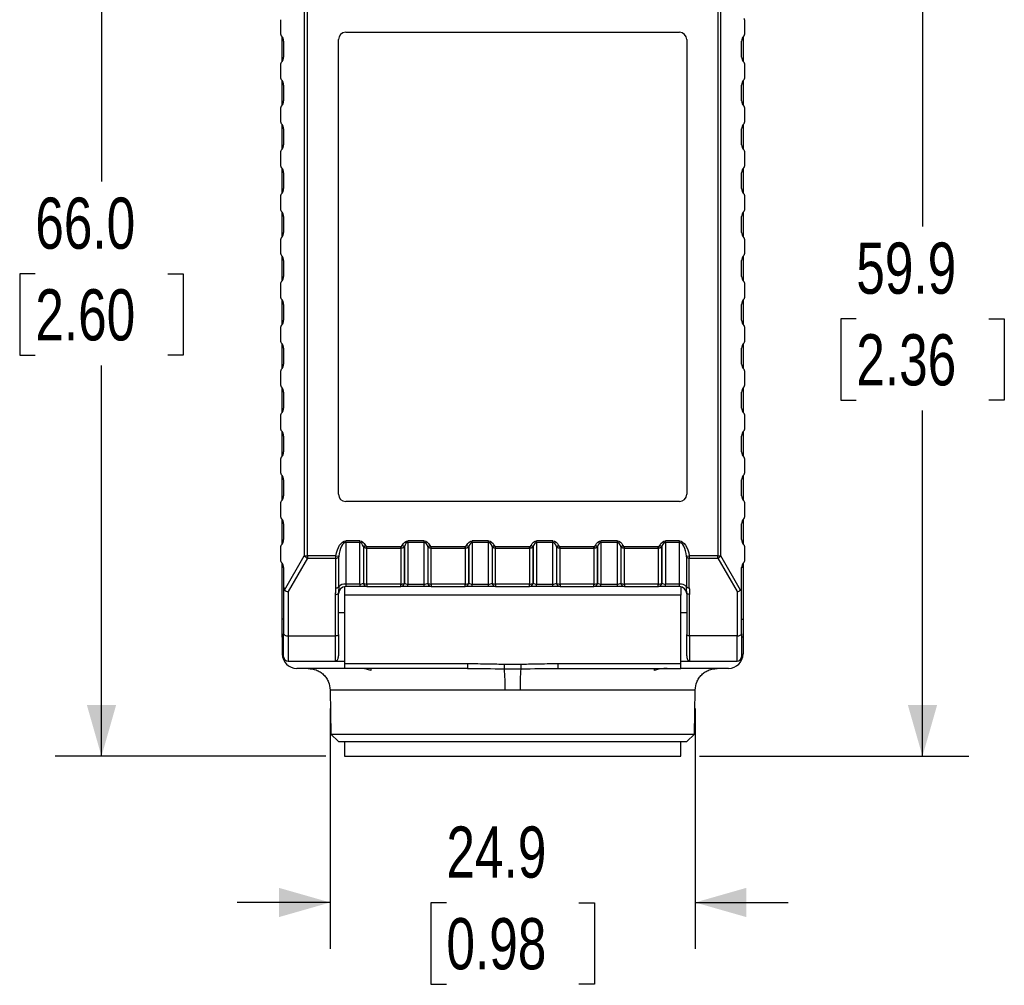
# Paper-space layout 'Catalog Drawing' of a CAD drawing. Header units: millimetres. Extents: x 79 to 211, y 38 to 184.
# Tile 1 of 11: x 79 to 146, y 51 to 118. Entities that reach past the tile are written whole.
import ezdxf

# ---------------------------------------------------------------- set-up
doc = ezdxf.new("R2010")
doc.units = ezdxf.units.MM
doc.layers.add('DIMENSIONS', color=140, linetype='Continuous')
doc.styles.add('SLDTEXTSTYLE0', font='TXT', dxfattribs={"width": 0.75})
doc.dimstyles.new('SLDDIMSTYLE0', dxfattribs={"dimtxt": 3.5, "dimasz": 3.5, "dimexe": 0, "dimexo": 0.0625, "dimgap": 0.875, "dimtad": 0, "dimtih": 1, "dimtoh": 1, "dimdec": 1, "dimrnd": 1e-09, "dimzin": 4, "dimdsep": 46, "dimtxsty": 'SLDTEXTSTYLE0', "dimsah": 1, "dimcen": 0.09, "dimadec": 0, "dimazin": 1, "dimtfac": 1, "dimtdec": 1, "dimtofl": 0, "dimtmove": 0, "dimatfit": 3, "dimfxl": 0, "dimfrac": 2, "dimtolj": 1, "dimtzin": 12, "dimarcsym": 0})
doc.dimstyles.new('SLDDIMSTYLE1', dxfattribs={"dimtxt": 3.5, "dimasz": 3.5, "dimexe": 0, "dimexo": 0.0625, "dimgap": 0.875, "dimtad": 0, "dimtih": 1, "dimtoh": 1, "dimdec": 1, "dimrnd": 1e-09, "dimzin": 12, "dimdsep": 46, "dimtxsty": 'SLDTEXTSTYLE0', "dimsah": 1, "dimcen": 0.09, "dimadec": 0, "dimazin": 3, "dimtfac": 1, "dimtdec": 1, "dimtmove": 0, "dimatfit": 0, "dimfxl": 0, "dimfrac": 2, "dimtolj": 1, "dimtzin": 12, "dimarcsym": 0})
doc.dimstyles.new('SLDDIMSTYLE2', dxfattribs={"dimtxt": 3.5, "dimasz": 3.5, "dimexe": 0, "dimexo": 0.0625, "dimgap": 0.875, "dimtad": 0, "dimtih": 1, "dimtoh": 1, "dimdec": 1, "dimrnd": 1e-09, "dimzin": 12, "dimdsep": 46, "dimtxsty": 'SLDTEXTSTYLE0', "dimsah": 1, "dimcen": 0.09, "dimadec": 0, "dimazin": 3, "dimtfac": 1, "dimtdec": 1, "dimtofl": 0, "dimtmove": 0, "dimatfit": 3, "dimfxl": 0, "dimfrac": 2, "dimtolj": 1, "dimtzin": 12, "dimarcsym": 0})

# ---------------------------------------------------------------- blocks, each defined once
blk = doc.blocks.new('_D_11')
at = {"layer": 'DIMENSIONS'}
for p, q in [((96.3, 133.157), (81.044, 133.157)), ((84.219, 133.157), (84.219, 106.451)), ((79.693, 100.131), (78.627, 100.131)), ((78.627, 100.131), (78.627, 94.574)), ((88.745, 100.131), (89.811, 100.131)), ((89.811, 100.131), (89.811, 94.574)), ((78.627, 94.574), (79.693, 94.574)), ((89.811, 94.574), (88.745, 94.574)), ((84.219, 67.157), (84.219, 93.863)), ((99.55, 67.157), (81.044, 67.157))]:
    blk.add_line(p, q, dxfattribs=at)
for points in [[(84.219, 133.157), (83.219, 129.657), (85.219, 129.657)], [(84.219, 67.157), (85.219, 70.657), (83.219, 70.657)]]:
    blk.add_solid(points, dxfattribs=at)
at = {"layer": 'DIMENSIONS', "char_height": 3.5, "attachment_point": 1, "style": 'SLDTEXTSTYLE0'}
for s, insert in [('66.0', (79.693, 105.353)), ('2.60', (79.693, 99.086))]:
    blk.add_mtext(s, dxfattribs=dict(at, insert=insert))
blk = doc.blocks.new('_D_13')
at = {"layer": 'DIMENSIONS'}
for p, q in [((99.846, 70.414), (99.846, 53.982)), ((124.795, 70.414), (124.795, 53.982)), ((99.846, 57.157), (93.496, 57.157)), ((107.795, 57.131), (106.728, 57.131)), ((106.728, 57.131), (106.728, 51.574)), ((116.846, 57.131), (117.912, 57.131)), ((117.912, 57.131), (117.912, 51.574)), ((124.795, 57.157), (131.145, 57.157)), ((106.728, 51.574), (107.795, 51.574)), ((117.912, 51.574), (116.846, 51.574))]:
    blk.add_line(p, q, dxfattribs=at)
for points in [[(99.846, 57.157), (96.346, 58.157), (96.346, 56.157)], [(124.795, 57.157), (128.295, 56.157), (128.295, 58.157)]]:
    blk.add_solid(points, dxfattribs=at)
at = {"layer": 'DIMENSIONS', "char_height": 3.5, "attachment_point": 1, "style": 'SLDTEXTSTYLE0'}
for s, insert in [('24.9', (107.795, 62.353)), ('0.98', (107.795, 56.086))]:
    blk.add_mtext(s, dxfattribs=dict(at, insert=insert))
blk = doc.blocks.new('_D_14')
at = {"layer": 'DIMENSIONS'}
for p, q in [((128.13, 127.007), (143.511, 127.007)), ((140.336, 127.007), (140.336, 103.376)), ((135.811, 97.056), (134.744, 97.056)), ((134.744, 97.056), (134.744, 91.499)), ((144.862, 97.056), (145.928, 97.056)), ((145.928, 97.056), (145.928, 91.499)), ((134.744, 91.499), (135.811, 91.499)), ((145.928, 91.499), (144.862, 91.499)), ((140.336, 67.157), (140.336, 90.788)), ((125.09, 67.157), (143.511, 67.157))]:
    blk.add_line(p, q, dxfattribs=at)
for points in [[(140.336, 127.007), (139.336, 123.507), (141.336, 123.507)], [(140.336, 67.157), (141.336, 70.657), (139.336, 70.657)]]:
    blk.add_solid(points, dxfattribs=at)
at = {"layer": 'DIMENSIONS', "char_height": 3.5, "attachment_point": 1, "style": 'SLDTEXTSTYLE0'}
for s, insert in [('59.9', (135.811, 102.278)), ('2.36', (135.811, 96.011))]:
    blk.add_mtext(s, dxfattribs=dict(at, insert=insert))

psp = doc.layouts.new('Catalog Drawing')

# ---------------------------------------------------------------- linework, layer by layer
at = {"color": 7, "linetype": 'Continuous', "lineweight": 25}
for p, q in [((98.082, 118.157), (98.082, 80.853)), ((98.295, 80.853), (98.295, 118.157)), ((126.346, 118.157), (126.346, 80.853)), ((126.558, 80.853), (126.558, 118.157)), ((96.47, 116.499), (96.47, 117.516)), ((128.17, 117.516), (128.17, 116.499)), ((100.92, 116.657), (123.72, 116.657)), ((96.5, 116.428), (96.524, 116.404)), ((96.57, 114.664), (96.57, 116.35)), ((96.67, 116.05), (96.67, 114.964)), ((100.42, 85.073), (100.42, 116.157)), ((124.22, 116.157), (124.22, 85.073)), ((127.97, 114.964), (127.97, 116.05)), ((128.07, 116.35), (128.07, 114.664)), ((128.117, 116.404), (128.141, 116.428)), ((96.47, 113.499), (96.47, 114.516)), ((96.524, 114.611), (96.5, 114.587)), ((128.141, 114.587), (128.117, 114.611)), ((128.17, 114.516), (128.17, 113.499)), ((96.5, 113.428), (96.524, 113.404)), ((96.57, 111.664), (96.57, 113.35)), ((128.07, 113.35), (128.07, 111.664)), ((128.117, 113.404), (128.141, 113.428)), ((96.67, 113.05), (96.67, 111.964)), ((127.97, 111.964), (127.97, 113.05)), ((96.47, 110.499), (96.47, 111.516)), ((96.524, 111.611), (96.5, 111.587)), ((128.141, 111.587), (128.117, 111.611)), ((128.17, 111.516), (128.17, 110.499)), ((96.5, 110.428), (96.524, 110.404)), ((128.117, 110.404), (128.141, 110.428)), ((96.57, 108.664), (96.57, 110.35)), ((96.67, 110.05), (96.67, 108.964)), ((127.97, 108.964), (127.97, 110.05)), ((128.07, 110.35), (128.07, 108.664)), ((96.47, 107.499), (96.47, 108.516)), ((96.524, 108.611), (96.5, 108.587)), ((128.141, 108.587), (128.117, 108.611)), ((128.17, 108.516), (128.17, 107.499)), ((96.5, 107.428), (96.524, 107.404)), ((96.57, 105.664), (96.57, 107.35)), ((96.67, 107.05), (96.67, 105.964)), ((127.97, 105.964), (127.97, 107.05)), ((128.07, 107.35), (128.07, 105.664)), ((128.117, 107.404), (128.141, 107.428)), ((96.47, 104.499), (96.47, 105.516)), ((96.524, 105.611), (96.5, 105.587)), ((128.141, 105.587), (128.117, 105.611)), ((128.17, 105.516), (128.17, 104.499)), ((96.5, 104.428), (96.524, 104.404)), ((96.57, 102.664), (96.57, 104.35)), ((128.07, 104.35), (128.07, 102.664)), ((128.117, 104.404), (128.141, 104.428)), ((96.67, 104.05), (96.67, 102.964)), ((127.97, 102.964), (127.97, 104.05)), ((96.47, 101.499), (96.47, 102.516)), ((96.524, 102.611), (96.5, 102.587)), ((128.141, 102.587), (128.117, 102.611)), ((128.17, 102.516), (128.17, 101.499)), ((96.5, 101.428), (96.524, 101.404)), ((96.57, 99.664), (96.57, 101.35)), ((96.67, 101.05), (96.67, 99.964)), ((127.97, 99.964), (127.97, 101.05)), ((128.07, 101.35), (128.07, 99.664)), ((128.117, 101.404), (128.141, 101.428)), ((96.524, 99.611), (96.5, 99.587)), ((128.141, 99.587), (128.117, 99.611)), ((96.47, 98.499), (96.47, 99.516)), ((128.17, 99.516), (128.17, 98.499)), ((96.5, 98.428), (96.524, 98.404)), ((96.57, 96.664), (96.57, 98.35)), ((128.07, 98.35), (128.07, 96.664)), ((128.117, 98.404), (128.141, 98.428)), ((96.67, 98.05), (96.67, 96.964)), ((127.97, 96.964), (127.97, 98.05)), ((96.47, 95.499), (96.47, 96.516)), ((96.524, 96.611), (96.5, 96.587)), ((128.141, 96.587), (128.117, 96.611)), ((128.17, 96.516), (128.17, 95.499)), ((96.5, 95.428), (96.524, 95.404)), ((96.57, 93.664), (96.57, 95.35)), ((96.67, 95.05), (96.67, 93.964)), ((127.97, 93.964), (127.97, 95.05)), ((128.07, 95.35), (128.07, 93.664)), ((128.117, 95.404), (128.141, 95.428)), ((96.524, 93.611), (96.5, 93.587)), ((128.141, 93.587), (128.117, 93.611)), ((96.47, 92.499), (96.47, 93.516)), ((128.17, 93.516), (128.17, 92.499)), ((96.5, 92.428), (96.524, 92.404)), ((96.57, 90.664), (96.57, 92.35)), ((128.07, 92.35), (128.07, 90.664)), ((128.117, 92.404), (128.141, 92.428)), ((96.67, 92.05), (96.67, 90.964)), ((127.97, 90.964), (127.97, 92.05)), ((96.47, 89.499), (96.47, 90.516)), ((96.524, 90.611), (96.5, 90.587)), ((128.141, 90.587), (128.117, 90.611)), ((128.17, 90.516), (128.17, 89.499)), ((96.5, 89.428), (96.524, 89.404)), ((96.57, 87.664), (96.57, 89.35)), ((96.67, 89.05), (96.67, 87.964)), ((127.97, 87.964), (127.97, 89.05)), ((128.07, 89.35), (128.07, 87.664)), ((128.117, 89.404), (128.141, 89.428)), ((96.47, 86.499), (96.47, 87.516)), ((96.524, 87.611), (96.5, 87.587)), ((128.141, 87.587), (128.117, 87.611)), ((128.17, 87.516), (128.17, 86.499)), ((96.5, 86.428), (96.524, 86.404)), ((96.57, 84.664), (96.57, 86.35)), ((128.07, 86.35), (128.07, 84.664)), ((128.117, 86.404), (128.141, 86.428)), ((96.67, 86.05), (96.67, 84.964)), ((127.97, 84.964), (127.97, 86.05)), ((96.47, 83.499), (96.47, 84.516)), ((96.524, 84.611), (96.5, 84.587)), ((123.72, 84.573), (100.92, 84.573)), ((128.141, 84.587), (128.117, 84.611)), ((128.17, 84.516), (128.17, 83.499)), ((96.5, 83.428), (96.524, 83.404)), ((96.57, 81.664), (96.57, 83.35)), ((96.67, 83.05), (96.67, 81.964)), ((127.97, 81.964), (127.97, 83.05)), ((128.07, 83.35), (128.07, 81.664)), ((128.117, 83.404), (128.141, 83.428)), ((96.47, 80.499), (96.47, 81.516)), ((96.524, 81.611), (96.5, 81.587)), ((101.879, 81.873), (100.92, 81.873)), ((100.92, 81.773), (100.92, 81.873)), ((100.92, 81.773), (100.92, 78.927)), ((101.879, 81.773), (100.92, 81.773)), ((101.879, 81.773), (101.879, 81.873)), ((101.879, 78.927), (101.879, 81.773)), ((102.12, 81.486), (102.261, 81.557)), ((102.12, 81.486), (102.12, 78.977)), ((102.121, 81.484), (102.12, 81.486)), ((102.121, 81.484), (102.262, 81.555)), ((102.121, 81.484), (102.121, 78.977)), ((102.262, 81.555), (102.261, 81.557)), ((104.679, 81.473), (102.361, 81.473)), ((102.361, 81.373), (102.361, 81.473)), ((104.679, 81.373), (104.679, 81.473)), ((104.779, 81.557), (104.778, 81.555)), ((104.92, 81.484), (104.778, 81.555)), ((104.921, 81.486), (104.779, 81.557)), ((104.92, 81.484), (104.921, 81.486)), ((104.92, 78.977), (104.92, 81.484)), ((104.921, 81.486), (104.921, 78.977)), ((106.279, 81.873), (105.161, 81.873)), ((105.161, 81.773), (105.161, 81.873)), ((105.161, 81.773), (105.161, 78.927)), ((106.279, 81.773), (105.161, 81.773)), ((106.279, 81.773), (106.279, 81.873)), ((106.279, 78.927), (106.279, 81.773)), ((106.52, 81.486), (106.661, 81.557)), ((106.52, 81.486), (106.52, 78.977)), ((106.521, 81.484), (106.52, 81.486)), ((106.521, 81.484), (106.662, 81.555)), ((106.521, 81.484), (106.521, 78.977)), ((106.662, 81.555), (106.661, 81.557)), ((109.079, 81.473), (106.761, 81.473)), ((106.761, 81.373), (106.761, 81.473)), ((109.079, 81.373), (109.079, 81.473)), ((109.179, 81.557), (109.178, 81.555)), ((109.32, 81.484), (109.178, 81.555)), ((109.321, 81.486), (109.179, 81.557)), ((109.32, 81.484), (109.321, 81.486)), ((109.32, 78.977), (109.32, 81.484)), ((109.321, 81.486), (109.321, 78.977)), ((110.679, 81.873), (109.561, 81.873)), ((109.561, 81.773), (109.561, 81.873)), ((109.561, 81.773), (109.561, 78.927)), ((110.679, 81.773), (109.561, 81.773)), ((110.679, 81.773), (110.679, 81.873)), ((110.679, 78.927), (110.679, 81.773)), ((110.92, 81.486), (111.061, 81.557)), ((110.92, 81.486), (110.92, 78.977)), ((110.921, 81.484), (110.92, 81.486)), ((110.921, 81.484), (111.062, 81.555)), ((110.921, 81.484), (110.921, 78.977)), ((111.062, 81.555), (111.061, 81.557)), ((113.479, 81.473), (111.161, 81.473)), ((111.161, 81.373), (111.161, 81.473)), ((113.479, 81.373), (113.479, 81.473)), ((113.579, 81.557), (113.578, 81.555)), ((113.72, 81.484), (113.578, 81.555)), ((113.721, 81.486), (113.579, 81.557)), ((113.72, 81.484), (113.721, 81.486)), ((113.72, 78.977), (113.72, 81.484)), ((113.721, 81.486), (113.721, 78.977)), ((115.079, 81.873), (113.961, 81.873)), ((113.961, 81.773), (113.961, 81.873)), ((113.961, 81.773), (113.961, 78.927)), ((115.079, 81.773), (113.961, 81.773)), ((115.079, 81.773), (115.079, 81.873)), ((115.079, 78.927), (115.079, 81.773)), ((115.32, 81.486), (115.461, 81.557)), ((115.32, 81.486), (115.32, 78.977)), ((115.321, 81.484), (115.32, 81.486)), ((115.321, 81.484), (115.462, 81.555)), ((115.321, 81.484), (115.321, 78.977)), ((115.462, 81.555), (115.461, 81.557)), ((117.879, 81.473), (115.561, 81.473)), ((115.561, 81.373), (115.561, 81.473)), ((117.879, 81.373), (117.879, 81.473)), ((117.979, 81.557), (117.978, 81.555)), ((118.12, 81.484), (117.978, 81.555)), ((118.121, 81.486), (117.979, 81.557)), ((118.12, 81.484), (118.121, 81.486)), ((118.12, 78.977), (118.12, 81.484)), ((118.121, 81.486), (118.121, 78.977)), ((119.479, 81.873), (118.361, 81.873)), ((118.361, 81.773), (118.361, 81.873)), ((118.361, 81.773), (118.361, 78.927)), ((119.479, 81.773), (118.361, 81.773)), ((119.479, 81.773), (119.479, 81.873)), ((119.479, 78.927), (119.479, 81.773)), ((119.72, 81.486), (119.861, 81.557)), ((119.72, 81.486), (119.72, 78.977)), ((119.721, 81.484), (119.72, 81.486)), ((119.721, 81.484), (119.862, 81.555)), ((119.721, 81.484), (119.721, 78.977)), ((119.862, 81.555), (119.861, 81.557)), ((122.279, 81.473), (119.961, 81.473)), ((119.961, 81.373), (119.961, 81.473)), ((122.279, 81.373), (122.279, 81.473)), ((122.379, 81.557), (122.378, 81.555)), ((122.52, 81.484), (122.378, 81.555)), ((122.521, 81.486), (122.379, 81.557)), ((122.52, 81.484), (122.521, 81.486)), ((122.52, 78.977), (122.52, 81.484)), ((122.521, 81.486), (122.521, 78.977)), ((123.72, 81.873), (122.761, 81.873)), ((122.761, 81.773), (122.761, 81.873)), ((122.761, 81.773), (122.761, 78.927)), ((123.72, 81.773), (122.761, 81.773)), ((123.72, 81.773), (123.72, 81.873)), ((123.72, 78.927), (123.72, 81.773)), ((128.141, 81.587), (128.117, 81.611)), ((128.17, 81.516), (128.17, 80.499)), ((96.733, 78.516), (98.082, 80.853)), ((98.082, 80.853), (98.295, 80.853)), ((100.247, 80.853), (98.295, 80.853)), ((98.295, 80.853), (98.295, 80.703)), ((100.247, 80.853), (100.439, 80.826)), ((100.437, 78.74), (100.437, 80.778)), ((102.361, 78.927), (102.361, 81.373)), ((102.361, 81.373), (104.679, 81.373)), ((104.679, 81.373), (104.679, 78.927)), ((106.761, 78.927), (106.761, 81.373)), ((106.761, 81.373), (109.079, 81.373)), ((109.079, 81.373), (109.079, 78.927)), ((111.161, 78.927), (111.161, 81.373)), ((111.161, 81.373), (113.479, 81.373)), ((113.479, 81.373), (113.479, 78.927)), ((115.561, 78.927), (115.561, 81.373)), ((115.561, 81.373), (117.879, 81.373)), ((117.879, 81.373), (117.879, 78.927)), ((119.961, 78.927), (119.961, 81.373)), ((119.961, 81.373), (122.279, 81.373)), ((122.279, 81.373), (122.279, 78.927)), ((124.202, 80.826), (124.394, 80.853)), ((124.204, 80.778), (124.204, 78.74)), ((126.346, 80.853), (124.394, 80.853)), ((126.346, 80.853), (126.558, 80.853)), ((126.346, 80.703), (126.346, 80.853)), ((127.907, 78.516), (126.558, 80.853)), ((96.5, 80.428), (96.524, 80.404)), ((96.57, 80.059), (96.57, 80.35)), ((98.295, 80.703), (96.97, 78.41)), ((98.295, 80.703), (100.243, 80.703)), ((100.243, 78.666), (100.243, 80.703)), ((124.398, 80.703), (126.346, 80.703)), ((124.398, 78.666), (124.398, 80.703)), ((126.346, 80.703), (127.67, 78.41)), ((128.07, 80.35), (128.07, 80.059)), ((128.117, 80.404), (128.141, 80.428)), ((96.57, 76.523), (96.57, 80.059)), ((96.67, 80.059), (96.57, 80.059)), ((96.67, 80.05), (96.67, 78.775)), ((128.07, 80.059), (127.97, 80.059)), ((127.97, 78.775), (127.97, 80.05)), ((128.07, 80.059), (128.07, 76.523)), ((96.67, 78.775), (96.67, 75.532)), ((100.82, 78.747), (100.82, 78.157)), ((101.879, 78.927), (100.92, 78.927)), ((100.92, 78.927), (100.92, 78.757)), ((101.879, 78.757), (100.92, 78.757)), ((101.879, 78.927), (101.879, 78.757)), ((102.12, 78.977), (102.121, 78.977)), ((102.361, 78.757), (102.36, 78.757)), ((104.679, 78.927), (102.361, 78.927)), ((102.361, 78.927), (102.361, 78.757)), ((102.361, 78.757), (104.679, 78.757)), ((104.679, 78.757), (104.679, 78.927)), ((104.68, 78.757), (104.679, 78.757)), ((104.921, 78.977), (104.92, 78.977)), ((105.161, 78.927), (106.279, 78.927)), ((105.161, 78.757), (105.161, 78.927)), ((106.279, 78.757), (105.161, 78.757)), ((106.279, 78.757), (106.279, 78.927)), ((106.52, 78.977), (106.521, 78.977)), ((106.761, 78.757), (106.76, 78.757)), ((109.079, 78.927), (106.761, 78.927)), ((106.761, 78.927), (106.761, 78.757)), ((106.761, 78.757), (109.079, 78.757)), ((109.079, 78.757), (109.079, 78.927)), ((109.08, 78.757), (109.079, 78.757)), ((109.321, 78.977), (109.32, 78.977)), ((109.561, 78.927), (110.679, 78.927)), ((109.561, 78.757), (109.561, 78.927)), ((110.679, 78.757), (109.561, 78.757)), ((110.679, 78.757), (110.679, 78.927)), ((110.92, 78.977), (110.921, 78.977)), ((111.161, 78.757), (111.16, 78.757)), ((113.479, 78.927), (111.161, 78.927)), ((111.161, 78.927), (111.161, 78.757)), ((111.161, 78.757), (113.479, 78.757)), ((113.479, 78.757), (113.479, 78.927)), ((113.48, 78.757), (113.479, 78.757)), ((113.721, 78.977), (113.72, 78.977)), ((113.961, 78.927), (115.079, 78.927)), ((113.961, 78.757), (113.961, 78.927)), ((115.079, 78.757), (113.961, 78.757)), ((115.079, 78.757), (115.079, 78.927)), ((115.32, 78.977), (115.321, 78.977)), ((115.561, 78.757), (115.56, 78.757)), ((117.879, 78.927), (115.561, 78.927)), ((115.561, 78.927), (115.561, 78.757)), ((115.561, 78.757), (117.879, 78.757)), ((117.879, 78.757), (117.879, 78.927)), ((117.88, 78.757), (117.879, 78.757)), ((118.121, 78.977), (118.12, 78.977)), ((118.361, 78.927), (119.479, 78.927)), ((118.361, 78.757), (118.361, 78.927)), ((119.479, 78.757), (118.361, 78.757)), ((119.479, 78.757), (119.479, 78.927)), ((119.72, 78.977), (119.721, 78.977)), ((119.961, 78.757), (119.96, 78.757)), ((122.279, 78.927), (119.961, 78.927)), ((119.961, 78.927), (119.961, 78.757)), ((119.961, 78.757), (122.279, 78.757)), ((122.279, 78.757), (122.279, 78.927)), ((122.28, 78.757), (122.279, 78.757)), ((122.521, 78.977), (122.52, 78.977)), ((123.72, 78.927), (122.761, 78.927)), ((122.761, 78.757), (122.761, 78.927)), ((123.72, 78.757), (122.761, 78.757)), ((123.72, 78.757), (123.72, 78.927)), ((123.82, 78.747), (123.82, 78.157)), ((127.97, 75.532), (127.97, 78.775)), ((96.97, 78.41), (96.97, 75.382)), ((100.22, 75.382), (100.22, 78.219)), ((100.42, 75.482), (100.42, 78.319)), ((123.82, 78.157), (100.82, 78.157)), ((100.82, 78.157), (100.82, 73.491)), ((123.82, 73.491), (123.82, 78.157)), ((124.22, 78.319), (124.22, 75.482)), ((124.42, 75.382), (124.42, 78.219)), ((127.67, 78.41), (127.67, 75.382)), ((100.82, 76.957), (100.42, 76.957)), ((124.22, 76.957), (123.82, 76.957)), ((96.57, 75.307), (96.57, 76.523)), ((128.07, 76.523), (128.07, 75.307)), ((96.97, 75.382), (100.22, 75.382)), ((96.97, 75.382), (96.97, 73.657)), ((100.22, 73.657), (100.22, 75.382)), ((127.67, 75.382), (124.42, 75.382)), ((124.42, 75.382), (124.42, 73.657)), ((127.67, 73.657), (127.67, 75.382)), ((96.57, 75.307), (96.57, 74.157)), ((128.07, 75.307), (128.07, 74.157)), ((96.97, 73.657), (100.22, 73.657)), ((100.22, 73.684), (100.292, 73.693)), ((100.221, 73.657), (100.82, 73.657)), ((100.82, 73.491), (109.232, 73.491)), ((100.82, 73.491), (100.82, 73.157)), ((109.232, 73.491), (109.232, 73.157)), ((115.409, 73.491), (123.82, 73.491)), ((115.409, 73.491), (115.409, 73.157)), ((123.82, 73.657), (124.42, 73.657)), ((123.82, 73.157), (123.82, 73.491)), ((124.349, 73.693), (124.42, 73.684)), ((124.42, 73.657), (127.67, 73.657)), ((100.82, 73.157), (97.57, 73.157)), ((109.232, 73.157), (100.82, 73.157)), ((115.409, 73.157), (123.82, 73.157)), ((127.07, 73.157), (123.82, 73.157)), ((99.846, 71.684), (99.899, 68.657)), ((124.742, 68.657), (124.795, 71.684)), ((99.899, 68.657), (100.417, 68.157)), ((99.899, 68.657), (112.32, 68.657)), ((112.32, 68.657), (124.742, 68.657)), ((124.224, 68.157), (124.742, 68.657)), ((100.417, 68.157), (124.224, 68.157)), ((100.82, 68.157), (100.82, 67.157)), ((123.82, 67.157), (123.82, 68.157)), ((100.82, 67.157), (123.82, 67.157))]:
    psp.add_line(p, q, dxfattribs=at)
at = {"color": 8, "linetype": 'Continuous', "lineweight": 25}
for p, q in [((96.67, 76.523), (96.57, 76.523)), ((127.97, 76.523), (128.07, 76.523)), ((96.67, 75.307), (96.57, 75.307)), ((128.07, 75.307), (127.97, 75.307)), ((111.808, 71.684), (99.846, 71.684)), ((124.795, 71.684), (112.832, 71.684))]:
    psp.add_line(p, q, dxfattribs=at)
at = {"color": 7, "linetype": 'Continuous', "lineweight": 25, "flags": 128}
for points in [[(100.22, 78.219), (100.259, 78.221), (100.297, 78.227), (100.331, 78.236), (100.362, 78.249), (100.387, 78.264), (100.405, 78.281), (100.416, 78.3), (100.42, 78.319)], [(124.42, 78.219), (124.381, 78.221), (124.344, 78.227), (124.309, 78.236), (124.279, 78.249), (124.254, 78.264), (124.236, 78.281), (124.224, 78.3), (124.22, 78.319)], [(96.67, 75.532), (96.676, 75.503), (96.693, 75.475), (96.721, 75.449), (96.758, 75.426), (96.804, 75.408), (96.856, 75.394), (96.912, 75.385), (96.97, 75.382)], [(100.42, 75.482), (100.416, 75.463), (100.405, 75.444), (100.387, 75.427), (100.362, 75.412), (100.331, 75.399), (100.297, 75.39), (100.259, 75.384), (100.22, 75.382)], [(124.42, 75.382), (124.381, 75.384), (124.344, 75.39), (124.309, 75.399), (124.279, 75.412), (124.254, 75.427), (124.236, 75.444), (124.224, 75.463), (124.22, 75.482)], [(127.67, 75.382), (127.729, 75.385), (127.785, 75.394), (127.837, 75.408), (127.882, 75.426), (127.92, 75.449), (127.947, 75.475), (127.965, 75.503), (127.97, 75.532)]]:
    psp.add_lwpolyline(points, dxfattribs=at)
at = {"color": 7, "linetype": 'Continuous', "lineweight": 25}
for centre, radius, start, end in [((128.07, 117.516), 0.1, 360, 45), ((96.57, 116.499), 0.1, 180, 225), ((100.92, 116.157), 0.5, 90, 180), ((123.72, 116.157), 0.5, 0, 90), ((128.07, 116.499), 0.1, 315, 0), ((96.17, 116.05), 0.5, 0, 45), ((128.47, 116.05), 0.5, 135, 180), ((96.57, 114.516), 0.1, 135, 180), ((96.17, 114.964), 0.5, 315, 0), ((128.47, 114.964), 0.5, 180, 225), ((128.07, 114.516), 0.1, 360, 45), ((96.57, 113.499), 0.1, 180, 225), ((96.17, 113.05), 0.5, 0, 45), ((128.47, 113.05), 0.5, 135, 180), ((128.07, 113.499), 0.1, 315, 0), ((96.17, 111.964), 0.5, 315, 0), ((128.47, 111.964), 0.5, 180, 225), ((96.57, 111.516), 0.1, 135, 180), ((128.07, 111.516), 0.1, 360, 45), ((96.57, 110.499), 0.1, 180, 225), ((96.17, 110.05), 0.5, 0, 45), ((128.47, 110.05), 0.5, 135, 180), ((128.07, 110.499), 0.1, 315, 0), ((96.57, 108.516), 0.1, 135, 180), ((96.17, 108.964), 0.5, 315, 0), ((128.47, 108.964), 0.5, 180, 225), ((128.07, 108.516), 0.1, 360, 45), ((96.57, 107.499), 0.1, 180, 225), ((96.17, 107.05), 0.5, 0, 45), ((128.47, 107.05), 0.5, 135, 180), ((128.07, 107.499), 0.1, 315, 0), ((96.17, 105.964), 0.5, 315, 0), ((128.47, 105.964), 0.5, 180, 225), ((96.57, 105.516), 0.1, 135, 180), ((128.07, 105.516), 0.1, 360, 45), ((96.57, 104.499), 0.1, 180, 225), ((96.17, 104.05), 0.5, 0, 45), ((128.47, 104.05), 0.5, 135, 180), ((128.07, 104.499), 0.1, 315, 0), ((96.57, 102.516), 0.1, 135, 180), ((96.17, 102.964), 0.5, 315, 0), ((128.47, 102.964), 0.5, 180, 225), ((128.07, 102.516), 0.1, 0, 45), ((96.57, 101.499), 0.1, 180, 225), ((96.17, 101.05), 0.5, 0, 45), ((128.47, 101.05), 0.5, 135, 180), ((128.07, 101.499), 0.1, 315, 0), ((96.17, 99.964), 0.5, 315, 0), ((128.47, 99.964), 0.5, 180, 225), ((96.57, 99.516), 0.1, 135, 180), ((128.07, 99.516), 0.1, 0, 45), ((96.57, 98.499), 0.1, 180, 225), ((96.17, 98.05), 0.5, 0, 45), ((128.47, 98.05), 0.5, 135, 180), ((128.07, 98.499), 0.1, 315, 0), ((96.17, 96.964), 0.5, 315, 0), ((128.47, 96.964), 0.5, 180, 225), ((96.57, 96.516), 0.1, 135, 180), ((128.07, 96.516), 0.1, 0, 45), ((96.57, 95.499), 0.1, 180, 225), ((96.17, 95.05), 0.5, 0, 45), ((128.47, 95.05), 0.5, 135, 180), ((128.07, 95.499), 0.1, 315, 0), ((96.57, 93.516), 0.1, 135, 180), ((96.17, 93.964), 0.5, 315, 0), ((128.47, 93.964), 0.5, 180, 225), ((128.07, 93.516), 0.1, 0, 45), ((96.57, 92.499), 0.1, 180, 225), ((96.17, 92.05), 0.5, 0, 45), ((128.47, 92.05), 0.5, 135, 180), ((128.07, 92.499), 0.1, 315, 0), ((96.17, 90.964), 0.5, 315, 0), ((128.47, 90.964), 0.5, 180, 225), ((96.57, 90.516), 0.1, 135, 180), ((128.07, 90.516), 0.1, 0, 45), ((96.57, 89.499), 0.1, 180, 225), ((96.17, 89.05), 0.5, 0, 45), ((128.47, 89.05), 0.5, 135, 180), ((128.07, 89.499), 0.1, 315, 0), ((96.57, 87.516), 0.1, 135, 180), ((96.17, 87.964), 0.5, 315, 0), ((128.47, 87.964), 0.5, 180, 225), ((128.07, 87.516), 0.1, 0, 45), ((96.57, 86.499), 0.1, 180, 225), ((96.17, 86.05), 0.5, 0, 45), ((128.47, 86.05), 0.5, 135, 180), ((128.07, 86.499), 0.1, 315, 0), ((96.17, 84.964), 0.5, 315, 0), ((100.92, 85.073), 0.5, 180, 270), ((123.72, 85.073), 0.5, 270, 0), ((128.47, 84.964), 0.5, 180, 225), ((96.57, 84.516), 0.1, 135, 180), ((128.07, 84.516), 0.1, 0, 45), ((96.57, 83.499), 0.1, 180, 225), ((128.07, 83.499), 0.1, 315, 0), ((96.17, 83.05), 0.5, 0, 45), ((128.47, 83.05), 0.5, 135, 180), ((96.57, 81.516), 0.1, 135, 180), ((96.17, 81.964), 0.5, 315, 0), ((128.47, 81.964), 0.5, 180, 225), ((128.07, 81.516), 0.1, 0, 45), ((98.531, 81.263), 0.608, 222.3936, 247.07762), ((100.268, 80.926), 0.224, 263.56596, 318.6787), ((124.373, 80.926), 0.224, 221.3213, 276.43404), ((126.109, 81.263), 0.608, 292.92238, 317.6064), ((96.57, 80.499), 0.1, 180, 225), ((96.17, 80.05), 0.5, 0, 45), ((128.47, 80.05), 0.5, 135, 180), ((128.07, 80.499), 0.1, 315, 0), ((100.92, 78.257), 0.5, 90, 180), ((100.858, 78.37), 0.561, 83.56596, 138.6787), ((102.387, 79.028), 0.271, 190.69071, 264.44133), ((102.35, 79.48), 0.552, 245.45549, 271.14168), ((102.387, 79.028), 0.271, 190.69018, 264.44115), ((104.691, 79.479), 0.552, 268.85667, 294.54517), ((104.653, 79.028), 0.271, 275.55867, 349.30929), ((104.654, 79.028), 0.271, 275.55867, 349.30929), ((106.787, 79.028), 0.271, 190.69071, 264.44133), ((106.75, 79.479), 0.552, 245.4551, 271.1433), ((106.787, 79.028), 0.271, 190.69115, 264.4407), ((109.091, 79.479), 0.552, 268.85667, 294.54517), ((109.053, 79.028), 0.271, 275.55867, 349.30929), ((109.054, 79.028), 0.271, 275.55867, 349.30929), ((111.187, 79.028), 0.271, 190.69071, 264.44133), ((111.15, 79.479), 0.552, 245.4546, 271.14336), ((111.187, 79.028), 0.271, 190.69035, 264.44186), ((113.491, 79.479), 0.552, 268.85667, 294.54517), ((113.453, 79.028), 0.271, 275.55867, 349.30929), ((113.454, 79.028), 0.271, 275.55867, 349.30929), ((115.587, 79.028), 0.271, 190.69071, 264.44133), ((115.55, 79.479), 0.552, 245.45421, 271.14489), ((115.587, 79.028), 0.271, 190.69121, 264.4415), ((117.891, 79.479), 0.552, 268.85667, 294.54517), ((117.853, 79.028), 0.271, 275.55867, 349.30929), ((117.854, 79.028), 0.271, 275.55867, 349.30929), ((119.987, 79.028), 0.271, 190.69071, 264.44133), ((119.95, 79.479), 0.552, 245.45483, 271.14334), ((119.987, 79.028), 0.271, 190.69071, 264.44133), ((122.291, 79.479), 0.552, 268.85667, 294.54517), ((122.253, 79.028), 0.271, 275.55867, 349.30929), ((122.254, 79.028), 0.271, 275.55867, 349.30929), ((123.783, 78.37), 0.561, 41.32131, 96.43403), ((123.72, 78.257), 0.5, 0, 90), ((100.268, 78.889), 0.224, 263.56596, 318.6787), ((124.373, 78.889), 0.224, 221.3213, 276.43404), ((97.57, 74.157), 1, 180, 270), ((127.07, 74.157), 1, 270, 360), ((96.97, 73.957), 0.3, 180, 270), ((72.088, 73.733), 39.674, 359.13651, 359.5999), ((152.553, 73.733), 39.674, 180.4001, 180.86349), ((127.67, 73.957), 0.3, 270, 0), ((98.983, 71.96), 12.829, 358.76483, 5.25421), ((125.658, 71.96), 12.829, 174.74579, 181.23517)]:
    psp.add_arc(centre, radius, start, end, dxfattribs=at)
for centre, major_axis, ratio, start_param, end_param in [((96.97, 79.294), (0.212, 0.792), 0.267949, 2.356194, 3.015253), ((127.67, 79.294), (-0.212, 0.792), 0.267949, 3.267933, 3.926991), ((96.97, 78.56), (0.298, -0.08), 0.474033, 3.926991, 4.838729), ((127.67, 78.56), (0.298, 0.08), 0.474033, 4.586049, 5.497787)]:
    psp.add_ellipse(centre, major_axis=major_axis, ratio=ratio, start_param=start_param, end_param=end_param, dxfattribs=at)
for points, knots in [([(100.247, 80.853), (100.288, 81.144), (100.377, 81.407), (100.618, 81.772), (100.769, 81.873), (100.92, 81.873)], [0, 0, 0, 0, 0.5, 0.5, 1, 1, 1, 1]), ([(100.92, 81.773), (100.812, 81.773), (100.705, 81.679), (100.532, 81.34), (100.468, 81.096), (100.439, 80.826)], [0, 0, 0, 0, 0.5, 0.5, 1, 1, 1, 1]), ([(102.361, 81.373), (102.344, 81.374), (102.309, 81.376), (102.258, 81.39), (102.208, 81.412), (102.161, 81.444), (102.134, 81.471), (102.121, 81.484)], [0, 0, 0, 0, 0.183479, 0.373346, 0.571595, 0.779977, 1, 1, 1, 1]), ([(104.92, 81.484), (104.906, 81.471), (104.88, 81.444), (104.832, 81.412), (104.783, 81.39), (104.731, 81.376), (104.697, 81.374), (104.679, 81.373)], [0, 0, 0, 0, 0.220023, 0.428405, 0.626654, 0.816521, 1, 1, 1, 1]), ([(106.761, 81.373), (106.744, 81.374), (106.709, 81.376), (106.658, 81.39), (106.608, 81.412), (106.561, 81.444), (106.534, 81.471), (106.521, 81.484)], [0, 0, 0, 0, 0.183479, 0.373346, 0.571595, 0.779977, 1, 1, 1, 1]), ([(109.32, 81.484), (109.306, 81.471), (109.28, 81.444), (109.232, 81.412), (109.183, 81.39), (109.131, 81.376), (109.097, 81.374), (109.079, 81.373)], [0, 0, 0, 0, 0.220023, 0.428405, 0.626654, 0.816521, 1, 1, 1, 1]), ([(111.161, 81.373), (111.144, 81.374), (111.109, 81.376), (111.058, 81.39), (111.008, 81.412), (110.961, 81.444), (110.934, 81.471), (110.921, 81.484)], [0, 0, 0, 0, 0.183479, 0.373346, 0.571595, 0.779977, 1, 1, 1, 1]), ([(113.72, 81.484), (113.706, 81.471), (113.68, 81.444), (113.632, 81.412), (113.583, 81.39), (113.531, 81.376), (113.497, 81.374), (113.479, 81.373)], [0, 0, 0, 0, 0.220023, 0.428405, 0.626654, 0.816521, 1, 1, 1, 1]), ([(115.561, 81.373), (115.544, 81.374), (115.509, 81.376), (115.458, 81.39), (115.408, 81.412), (115.361, 81.444), (115.334, 81.471), (115.321, 81.484)], [0, 0, 0, 0, 0.183479, 0.373346, 0.571595, 0.779977, 1, 1, 1, 1]), ([(118.12, 81.484), (118.106, 81.471), (118.08, 81.444), (118.032, 81.412), (117.983, 81.39), (117.931, 81.376), (117.897, 81.374), (117.879, 81.373)], [0, 0, 0, 0, 0.220023, 0.428405, 0.626654, 0.816521, 1, 1, 1, 1]), ([(119.961, 81.373), (119.944, 81.374), (119.909, 81.376), (119.858, 81.39), (119.808, 81.412), (119.761, 81.444), (119.734, 81.471), (119.721, 81.484)], [0, 0, 0, 0, 0.183479, 0.373346, 0.571595, 0.779977, 1, 1, 1, 1]), ([(122.52, 81.484), (122.506, 81.471), (122.48, 81.444), (122.432, 81.412), (122.383, 81.39), (122.331, 81.376), (122.297, 81.374), (122.279, 81.373)], [0, 0, 0, 0, 0.220023, 0.428405, 0.626654, 0.816521, 1, 1, 1, 1]), ([(123.72, 81.873), (123.872, 81.873), (124.022, 81.772), (124.263, 81.407), (124.353, 81.144), (124.394, 80.853)], [0, 0, 0, 0, 0.5, 0.5, 1, 1, 1, 1]), ([(124.202, 80.826), (124.172, 81.096), (124.108, 81.34), (123.936, 81.679), (123.828, 81.773), (123.72, 81.773)], [0, 0, 0, 0, 0.5, 0.5, 1, 1, 1, 1]), ([(100.243, 80.703), (100.243, 80.719), (100.243, 80.75), (100.244, 80.801), (100.246, 80.836), (100.247, 80.853)], [0, 0, 0, 0, 0.336591, 0.669897, 1, 1, 1, 1]), ([(124.394, 80.853), (124.395, 80.836), (124.396, 80.801), (124.397, 80.75), (124.398, 80.719), (124.398, 80.703)], [0, 0, 0, 0, 0.330097, 0.663403, 1, 1, 1, 1]), ([(102.36, 78.757), (102.344, 78.757), (102.312, 78.757), (102.259, 78.757), (102.202, 78.757), (102.122, 78.757), (102.015, 78.757), (101.925, 78.757), (101.879, 78.757)], [0, 0, 0, 0, 0.130575, 0.25809, 0.38384, 0.509173, 0.754588, 1, 1, 1, 1]), ([(105.161, 78.757), (105.139, 78.757), (105.094, 78.757), (105.028, 78.757), (104.964, 78.757), (104.879, 78.757), (104.779, 78.757), (104.714, 78.757), (104.68, 78.757)], [0, 0, 0, 0, 0.121575, 0.242744, 0.365024, 0.489892, 0.739196, 1, 1, 1, 1]), ([(106.76, 78.757), (106.744, 78.757), (106.712, 78.757), (106.659, 78.757), (106.602, 78.757), (106.522, 78.757), (106.415, 78.757), (106.325, 78.757), (106.279, 78.757)], [0, 0, 0, 0, 0.130575, 0.25809, 0.38384, 0.509173, 0.754588, 1, 1, 1, 1]), ([(109.561, 78.757), (109.539, 78.757), (109.494, 78.757), (109.428, 78.757), (109.364, 78.757), (109.279, 78.757), (109.179, 78.757), (109.114, 78.757), (109.08, 78.757)], [0, 0, 0, 0, 0.121575, 0.242744, 0.365024, 0.489892, 0.739196, 1, 1, 1, 1]), ([(111.16, 78.757), (111.144, 78.757), (111.112, 78.757), (111.059, 78.757), (111.002, 78.757), (110.922, 78.757), (110.815, 78.757), (110.725, 78.757), (110.679, 78.757)], [0, 0, 0, 0, 0.130575, 0.25809, 0.38384, 0.509173, 0.754588, 1, 1, 1, 1]), ([(113.961, 78.757), (113.939, 78.757), (113.894, 78.757), (113.828, 78.757), (113.764, 78.757), (113.679, 78.757), (113.579, 78.757), (113.514, 78.757), (113.48, 78.757)], [0, 0, 0, 0, 0.121575, 0.242744, 0.365024, 0.489892, 0.739196, 1, 1, 1, 1]), ([(115.56, 78.757), (115.544, 78.757), (115.512, 78.757), (115.459, 78.757), (115.402, 78.757), (115.322, 78.757), (115.215, 78.757), (115.125, 78.757), (115.079, 78.757)], [0, 0, 0, 0, 0.130575, 0.25809, 0.38384, 0.509173, 0.754588, 1, 1, 1, 1]), ([(118.361, 78.757), (118.339, 78.757), (118.294, 78.757), (118.228, 78.757), (118.164, 78.757), (118.079, 78.757), (117.979, 78.757), (117.914, 78.757), (117.88, 78.757)], [0, 0, 0, 0, 0.121575, 0.242744, 0.365024, 0.489892, 0.739196, 1, 1, 1, 1]), ([(119.96, 78.757), (119.944, 78.757), (119.912, 78.757), (119.859, 78.757), (119.802, 78.757), (119.722, 78.757), (119.615, 78.757), (119.525, 78.757), (119.479, 78.757)], [0, 0, 0, 0, 0.130575, 0.25809, 0.38384, 0.509173, 0.754588, 1, 1, 1, 1]), ([(122.761, 78.757), (122.739, 78.757), (122.694, 78.757), (122.628, 78.757), (122.564, 78.757), (122.479, 78.757), (122.379, 78.757), (122.314, 78.757), (122.28, 78.757)], [0, 0, 0, 0, 0.121575, 0.242744, 0.365024, 0.489892, 0.739196, 1, 1, 1, 1]), ([(100.22, 78.219), (100.221, 78.25), (100.223, 78.324), (100.232, 78.44), (100.241, 78.558), (100.242, 78.633), (100.243, 78.666)], [0, 0, 0, 0, 0.205164, 0.499996, 0.779362, 1, 1, 1, 1]), ([(100.437, 78.74), (100.437, 78.66), (100.433, 78.584), (100.425, 78.444), (100.42, 78.38), (100.42, 78.319)], [0, 0, 0, 0, 0.5, 0.5, 1, 1, 1, 1]), ([(124.22, 78.319), (124.22, 78.38), (124.216, 78.444), (124.208, 78.584), (124.204, 78.66), (124.204, 78.74)], [0, 0, 0, 0, 0.5, 0.5, 1, 1, 1, 1]), ([(96.67, 73.957), (96.67, 73.957), (96.67, 73.991), (96.67, 74.131), (96.67, 74.239), (96.67, 74.52), (96.67, 74.694), (96.67, 75.087), (96.67, 75.305), (96.67, 75.532)], [0, 0, 0, 0, 0.25, 0.25, 0.5, 0.5, 0.75, 0.75, 1, 1, 1, 1]), ([(100.42, 75.482), (100.42, 75.162), (100.42, 74.858), (100.42, 74.355), (100.42, 74.156), (100.42, 74.03)], [0, 0, 0, 0, 0.5, 0.5, 1, 1, 1, 1]), ([(124.22, 74.03), (124.22, 74.156), (124.22, 74.355), (124.22, 74.858), (124.22, 75.162), (124.22, 75.482)], [0, 0, 0, 0, 0.5, 0.5, 1, 1, 1, 1]), ([(127.97, 75.532), (127.97, 75.305), (127.97, 75.087), (127.97, 74.694), (127.97, 74.52), (127.97, 74.239), (127.97, 74.131), (127.97, 73.991), (127.97, 73.957), (127.97, 73.957)], [0, 0, 0, 0, 0.25, 0.25, 0.5, 0.5, 0.75, 0.75, 1, 1, 1, 1]), ([(100.22, 73.657), (100.231, 73.658), (100.254, 73.66), (100.294, 73.681), (100.327, 73.714), (100.362, 73.766), (100.393, 73.833), (100.416, 73.93), (100.419, 74), (100.42, 74.03)], [0, 0, 0, 0, 0.111501, 0.251085, 0.429148, 0.499718, 0.704407, 0.871213, 1, 1, 1, 1]), ([(109.232, 73.491), (109.411, 73.49), (109.832, 73.488), (110.504, 73.475), (111.168, 73.463), (111.589, 73.458), (111.761, 73.456)], [0, 0, 0, 0, 0.21226, 0.499998, 0.796183, 1, 1, 1, 1]), ([(111.761, 73.456), (111.948, 73.454), (112.32, 73.452), (112.693, 73.454), (112.88, 73.456)], [0, 0, 0, 0, 0.5, 1, 1, 1, 1]), ([(112.88, 73.456), (113.051, 73.458), (113.473, 73.463), (114.137, 73.475), (114.808, 73.488), (115.23, 73.49), (115.409, 73.491)], [0, 0, 0, 0, 0.203821, 0.500002, 0.787738, 1, 1, 1, 1]), ([(124.22, 74.03), (124.221, 74.012), (124.222, 73.975), (124.229, 73.919), (124.242, 73.86), (124.262, 73.801), (124.284, 73.757), (124.313, 73.714), (124.347, 73.681), (124.386, 73.66), (124.41, 73.658), (124.42, 73.657)], [0, 0, 0, 0, 0.072717, 0.159062, 0.259167, 0.373017, 0.500405, 0.570885, 0.748977, 0.888526, 1, 1, 1, 1]), ([(98.349, 73.157), (98.535, 73.138), (98.822, 73.108), (99.167, 72.924), (99.406, 72.735), (99.599, 72.5), (99.788, 72.156), (99.823, 71.87), (99.846, 71.684)], [0, 0, 0, 0, 0.240016, 0.368813, 0.500211, 0.631583, 0.760301, 1, 1, 1, 1]), ([(124.795, 71.684), (124.817, 71.87), (124.853, 72.156), (125.041, 72.5), (125.235, 72.735), (125.473, 72.924), (125.819, 73.108), (126.105, 73.138), (126.291, 73.157)], [0, 0, 0, 0, 0.2396994, 0.3684173, 0.4997891, 0.6311873, 0.7599845, 1, 1, 1, 1])]:
    psp.add_open_spline(points, degree=3, knots=knots, dxfattribs=at)
for points in [[(101.879, 81.873), (102.021, 81.873), (102.161, 81.757), (102.261, 81.557)], [(102.12, 81.486), (102.057, 81.668), (101.969, 81.773), (101.879, 81.773)], [(102.262, 81.555), (102.288, 81.503), (102.324, 81.473), (102.361, 81.473)], [(104.679, 81.473), (104.716, 81.473), (104.753, 81.503), (104.778, 81.555)], [(104.779, 81.557), (104.879, 81.757), (105.02, 81.873), (105.161, 81.873)], [(105.161, 81.773), (105.072, 81.773), (104.984, 81.668), (104.921, 81.486)], [(106.279, 81.873), (106.421, 81.873), (106.561, 81.757), (106.661, 81.557)], [(106.52, 81.486), (106.457, 81.668), (106.369, 81.773), (106.279, 81.773)], [(106.662, 81.555), (106.688, 81.503), (106.724, 81.473), (106.761, 81.473)], [(109.079, 81.473), (109.116, 81.473), (109.153, 81.503), (109.178, 81.555)], [(109.179, 81.557), (109.279, 81.757), (109.42, 81.873), (109.561, 81.873)], [(109.561, 81.773), (109.472, 81.773), (109.384, 81.668), (109.321, 81.486)], [(110.679, 81.873), (110.821, 81.873), (110.961, 81.757), (111.061, 81.557)], [(110.92, 81.486), (110.857, 81.668), (110.769, 81.773), (110.679, 81.773)], [(111.062, 81.555), (111.088, 81.503), (111.124, 81.473), (111.161, 81.473)], [(113.479, 81.473), (113.516, 81.473), (113.553, 81.503), (113.578, 81.555)], [(113.579, 81.557), (113.679, 81.757), (113.82, 81.873), (113.961, 81.873)], [(113.961, 81.773), (113.872, 81.773), (113.784, 81.668), (113.721, 81.486)], [(115.079, 81.873), (115.221, 81.873), (115.361, 81.757), (115.461, 81.557)], [(115.32, 81.486), (115.257, 81.668), (115.169, 81.773), (115.079, 81.773)], [(115.462, 81.555), (115.488, 81.503), (115.524, 81.473), (115.561, 81.473)], [(117.879, 81.473), (117.916, 81.473), (117.953, 81.503), (117.978, 81.555)], [(117.979, 81.557), (118.079, 81.757), (118.22, 81.873), (118.361, 81.873)], [(118.361, 81.773), (118.272, 81.773), (118.184, 81.668), (118.121, 81.486)], [(119.479, 81.873), (119.621, 81.873), (119.761, 81.757), (119.861, 81.557)], [(119.72, 81.486), (119.657, 81.668), (119.569, 81.773), (119.479, 81.773)], [(119.862, 81.555), (119.888, 81.503), (119.924, 81.473), (119.961, 81.473)], [(122.279, 81.473), (122.316, 81.473), (122.353, 81.503), (122.378, 81.555)], [(122.379, 81.557), (122.479, 81.757), (122.62, 81.873), (122.761, 81.873)], [(122.761, 81.773), (122.672, 81.773), (122.584, 81.668), (122.521, 81.486)], [(100.439, 80.826), (100.437, 80.81), (100.437, 80.793), (100.437, 80.778)], [(124.204, 80.778), (124.204, 80.793), (124.203, 80.81), (124.202, 80.826)], [(101.879, 78.927), (101.969, 78.927), (102.057, 78.946), (102.12, 78.977)], [(104.921, 78.977), (104.984, 78.946), (105.072, 78.927), (105.161, 78.927)], [(106.279, 78.927), (106.369, 78.927), (106.457, 78.946), (106.52, 78.977)], [(109.321, 78.977), (109.384, 78.946), (109.472, 78.927), (109.561, 78.927)], [(110.679, 78.927), (110.769, 78.927), (110.857, 78.946), (110.92, 78.977)], [(113.721, 78.977), (113.784, 78.946), (113.872, 78.927), (113.961, 78.927)], [(115.079, 78.927), (115.169, 78.927), (115.257, 78.946), (115.32, 78.977)], [(118.121, 78.977), (118.184, 78.946), (118.272, 78.927), (118.361, 78.927)], [(119.479, 78.927), (119.569, 78.927), (119.657, 78.946), (119.72, 78.977)], [(122.521, 78.977), (122.584, 78.946), (122.672, 78.927), (122.761, 78.927)], [(124.398, 78.666), (124.398, 78.517), (124.42, 78.368), (124.42, 78.219)], [(102.62, 73.011), (102.343, 73.11), (102.053, 73.157), (101.759, 73.157)], [(102.62, 73.157), (102.62, 73.157), (102.62, 73.109), (102.62, 73.011)], [(109.232, 73.157), (110.065, 73.157), (110.909, 73.14), (111.758, 73.135)], [(111.758, 73.135), (112.133, 73.133), (112.508, 73.133), (112.883, 73.135)], [(112.883, 73.135), (113.731, 73.14), (114.576, 73.157), (115.409, 73.157)], [(122.02, 73.011), (122.02, 73.109), (122.02, 73.157), (122.02, 73.157)], [(122.882, 73.157), (122.587, 73.157), (122.298, 73.11), (122.02, 73.011)], [(112.32, 71.684), (112.15, 71.684), (111.979, 71.684), (111.808, 71.684)], [(112.832, 71.684), (112.662, 71.684), (112.491, 71.684), (112.32, 71.684)]]:
    psp.add_open_spline(points, degree=3, dxfattribs=at)

# ---------------------------------------------------------------- dimensions: what is measured, and where the dimension line sits
at = {"layer": 'DIMENSIONS'}
for base, p1, p2, angle, dimstyle, picture, middle in [((84.219, 133.157), (100.82, 67.157), (97.57, 133.157), 90, 'SLDDIMSTYLE0', '_D_11', (84.219, 100.157)), ((140.336392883, 127.007375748), (123.820323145, 67.157375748), (126.860323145, 127.007375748), 90, 'SLDDIMSTYLE2', '_D_14', (140.336392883, 97.082375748)), ((124.795, 57.157), (99.846, 71.684), (124.795, 71.684), 0, 'SLDDIMSTYLE1', '_D_13', (112.32, 57.157))]:
    dim = psp.add_linear_dim(base=base, p1=p1, p2=p2, angle=angle, dimstyle=dimstyle, dxfattribs=at)
    dim.commit()
    dim.dimension.update_dxf_attribs({"geometry": picture, "text_midpoint": middle, "dimtype": 160})

doc.saveas('drawing.dxf')
